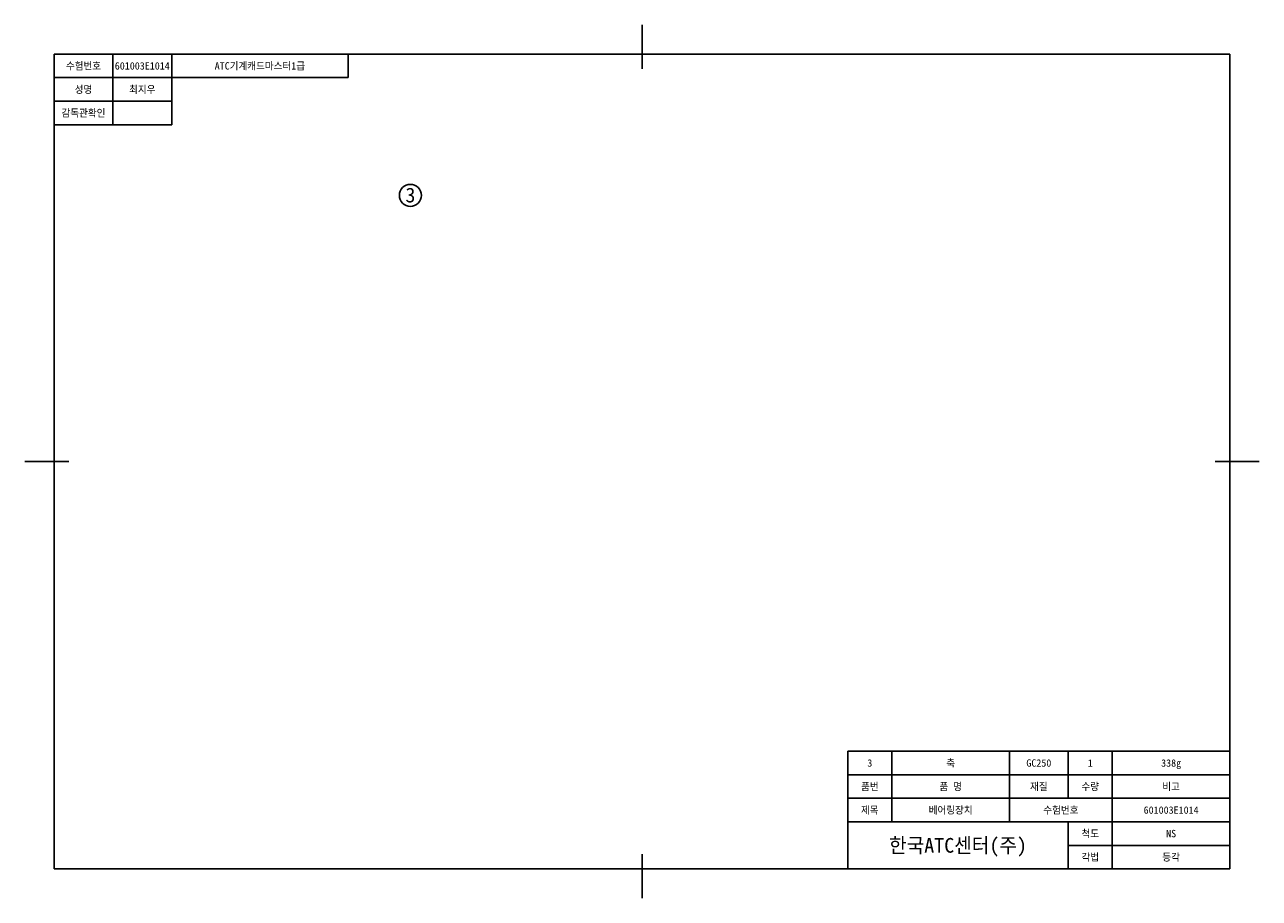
# Model space of a CAD drawing. Header units: millimetres. Extents: x 0 to 420, y 0 to 297.
import ezdxf
from ezdxf.enums import TextEntityAlignment as Align

# ---------------------------------------------------------------- set-up
doc = ezdxf.new("R2010")
doc.units = ezdxf.units.MM
doc.styles.add('텍스트 스타일26', font='txt')
doc.styles.add('텍스트 스타일29', font='txt')

msp = doc.modelspace()

# ---------------------------------------------------------------- linework, layer by layer
for p, q in [((210, 282), (210, 297)), ((410, 287), (10, 287)), ((10, 287), (10, 10)), ((30, 287), (30, 263)), ((50, 279), (50, 287)), ((110, 287), (110, 279)), ((410, 10), (410, 287)), ((50, 279), (10, 279)), ((110, 279), (50, 279)), ((50, 279), (50, 263)), ((50, 271), (10, 271)), ((50, 263), (10, 263)), ((0, 148.5), (15, 148.5)), ((405, 148.5), (420, 148.5)), ((280, 10), (280, 50)), ((280, 50), (410, 50)), ((295, 26), (295, 50)), ((335, 26), (335, 50)), ((355, 34), (355, 50)), ((370, 10), (370, 50)), ((280, 42), (410, 42)), ((280, 34), (410, 34)), ((280, 26), (410, 26)), ((355, 10), (355, 26)), ((355, 18), (410, 18)), ((210, 0), (210, 15)), ((10, 10), (410, 10))]:
    msp.add_line(p, q)
msp.add_circle((131.2, 238.99), 3.74)

# ---------------------------------------------------------------- texts
for s, height, style, p in [('수험번호', 2.5, '텍스트 스타일26', (20, 283)), ('601003E1014', 2.5, '텍스트 스타일26', (40, 283)), ('ATC기계캐드마스터1급', 2.5, '텍스트 스타일26', (80, 283)), ('성명', 2.5, '텍스트 스타일26', (20, 275)), ('최지우', 2.5, '텍스트 스타일26', (40, 275)), ('감독관확인', 2.5, '텍스트 스타일26', (20, 267)), ('3', 5, '텍스트 스타일29', (131.21, 239.08)), ('3', 2.5, '텍스트 스타일26', (287.5, 46)), ('축', 2.5, '텍스트 스타일26', (315, 46)), ('GC250', 2.5, '텍스트 스타일26', (345, 46)), ('1', 2.5, '텍스트 스타일26', (362.5, 46)), ('338g', 2.5, '텍스트 스타일26', (390, 46)), ('품번', 2.5, '텍스트 스타일26', (287.5, 38)), ('품 명', 2.5, '텍스트 스타일26', (315, 38)), ('재질', 2.5, '텍스트 스타일26', (345, 38)), ('수량', 2.5, '텍스트 스타일26', (362.5, 38)), ('비고', 2.5, '텍스트 스타일26', (390, 38)), ('제목', 2.5, '텍스트 스타일26', (287.5, 30)), ('베어링장치', 2.5, '텍스트 스타일26', (315, 30)), ('수험번호', 2.5, '텍스트 스타일26', (352.5, 30)), ('601003E1014', 2.5, '텍스트 스타일26', (390, 30)), ('한국ATC센터(주)', 5, '텍스트 스타일29', (317.5, 18)), ('척도', 2.5, '텍스트 스타일26', (362.5, 22)), ('NS', 2.5, '텍스트 스타일26', (390, 22)), ('각법', 2.5, '텍스트 스타일26', (362.5, 14)), ('등각', 2.5, '텍스트 스타일26', (390, 14))]:
    msp.add_text(s, height=height, dxfattribs=dict(style=style)).set_placement(p, align=Align.MIDDLE_CENTER)

doc.saveas('drawing.dxf')
